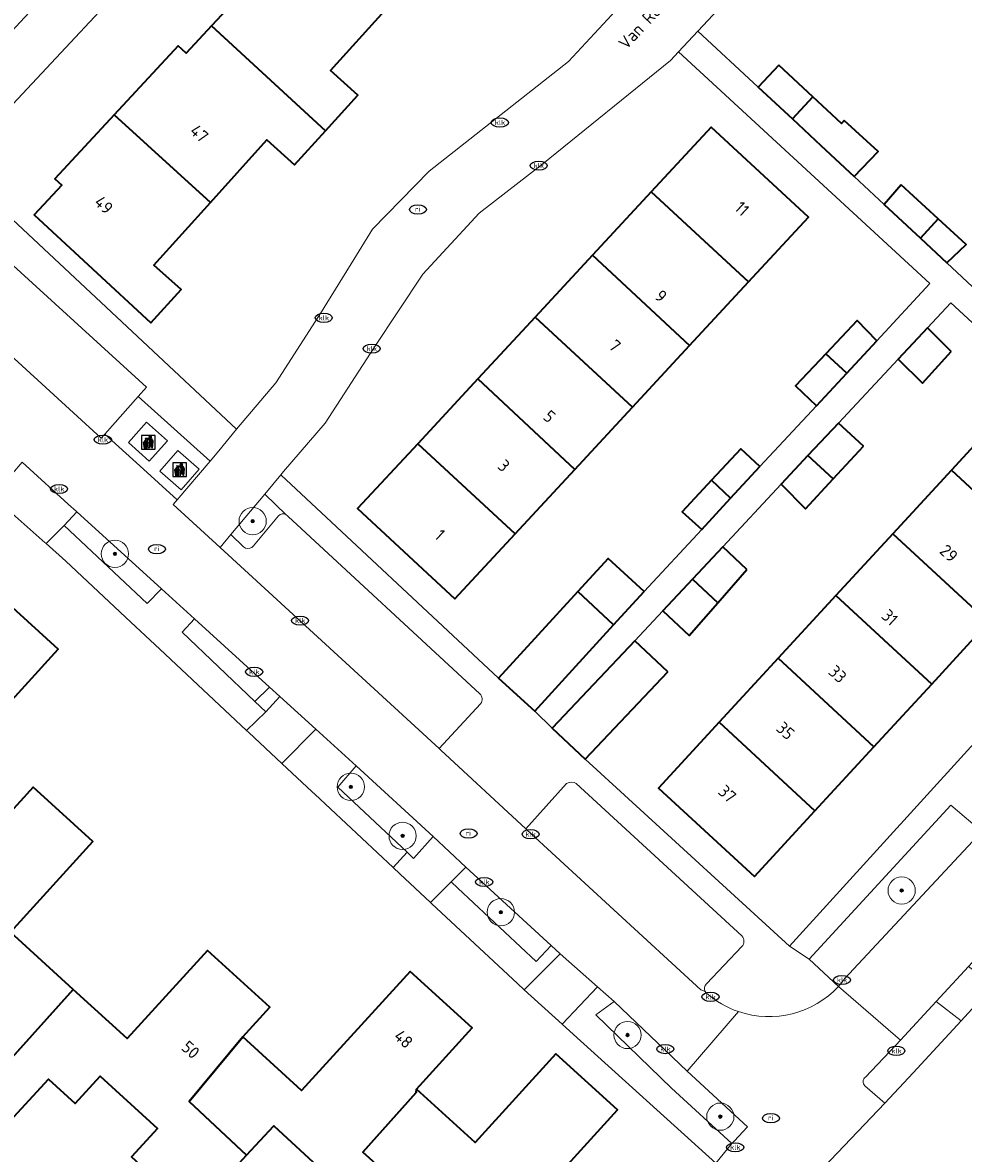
# Model space of a CAD drawing. Header units: metres. Extents: x 103671 to 105190, y 427150 to 429171.
# Tile 191 of 256: x 103835 to 103904, y 428289 to 428372. Entities that reach past the tile are written whole.
import ezdxf
from ezdxf.enums import TextEntityAlignment as Align

# ---------------------------------------------------------------- set-up
doc = ezdxf.new("R2010")
doc.units = ezdxf.units.M
for name, color, linetype, lineweight in [('B-WE-GR-BEPLANTING_CULTUUR_HEESTERS-GV', 253, 'Continuous', 18), ('B-WE-GR-BEPLANTING_CULTUUR_ROOS-GV', 253, 'Continuous', 18), ('B-WE-GR-BOOM-S', 253, 'Continuous', 25), ('B-WE-IE-AFVAL APART PLAATS-S', 253, 'Continuous', 25), ('B-WE-IE-MEUBILAIR-S', 253, 'Continuous', 25), ('B-WE-OG-BEBOUWING-GV', 253, 'Continuous', 35), ('B-WE-OG-BEBOUWING-T18', 7, 'Continuous', 18), ('B-WE-OG-TERREIN_BEGROEID-GV', 253, 'Continuous', 18), ('B-WE-OG-TERREIN_ERF-GV', 253, 'Continuous', 18), ('B-WE-OG-TOPOGRAFIE-T18', 7, 'Continuous', 18), ('B-WE-VH-GESLOTENVERHARDING_ASFALT-GV', 253, 'Continuous', 18), ('B-WE-VH-GESLOTENVERHARDING_BETON-GV', 253, 'Continuous', 18), ('B-WE-VH-OPENVERHARDING-GV', 253, 'Continuous', 18), ('B-WE-VH-OPENVERHARDING_BETONSTRAATSTEEN-GV', 253, 'Continuous', 18), ('B-WE-VH-OPENVERHARDING_SIERBESTRATING-GV', 253, 'Continuous', 18), ('B-WE-VH-OPENVERHARDING_TEGEL-GV', 253, 'Continuous', 18)]:
    doc.layers.add(name, color=color, linetype=linetype, lineweight=lineweight)
doc.styles.add('NLCS-ISO', font='NLCS-ISO.ttf')
doc.styles.add('NLCS-ISO-M500-T18', font='NLCS-ISO.ttf', dxfattribs={"height": 0.9})

# ---------------------------------------------------------------- blocks, each defined once
blk = doc.blocks.new('SIE-AFVAL APART PLAATS-SO')
h = blk.add_hatch(color=256)
h.dxf.hatch_style = 1
h.paths.add_polyline_path([(-0.09, 0.07), (-1.76, 0.07, 0.819081), (-1.79, -0.09), (-1.4, -2.19, 0.36153), (-1.37, -2.21), (-0.47, -2.21, 0.36153), (-0.44, -2.19), (-0.05, -0.09, 0.819081)])
h.paths.add_polyline_path([(-0.16, -0.1), (-0.2, -0.33), (-0.49, -0.33), (-0.47, -0.1)], flags=16)
h.paths.add_polyline_path([(-0.55, -0.1), (-0.58, -0.33), (-0.87, -0.33), (-0.87, -0.1)], flags=16)
h.paths.add_polyline_path([(-0.22, -0.42), (-0.27, -0.73), (-0.53, -0.73), (-0.5, -0.42)], flags=16)
h.paths.add_polyline_path([(-0.58, -0.42), (-0.61, -0.73), (-0.87, -0.73), (-0.87, -0.42)], flags=16)
h.paths.add_polyline_path([(-0.95, -0.1), (-0.95, -0.33), (-1.27, -0.33), (-1.29, -0.1)], flags=16)
h.paths.add_polyline_path([(-0.95, -0.42), (-0.95, -0.73), (-1.23, -0.73), (-1.26, -0.42)], flags=16)
h.paths.add_polyline_path([(-0.29, -0.83), (-0.34, -1.09), (-0.56, -1.09), (-0.54, -0.83)], flags=16)
h.paths.add_polyline_path([(-0.62, -0.83), (-0.65, -1.09), (-0.87, -1.09), (-0.87, -0.83)], flags=16)
h.paths.add_polyline_path([(-0.95, -0.83), (-0.95, -1.09), (-1.2, -1.09), (-1.22, -0.83)], flags=16)
h.paths.add_polyline_path([(-1.35, -0.33), (-1.64, -0.33), (-1.69, -0.1), (-1.37, -0.1)], flags=16)
h.paths.add_polyline_path([(-1.34, -0.42), (-1.31, -0.73), (-1.57, -0.73), (-1.63, -0.42)], flags=16)
h.paths.add_polyline_path([(-0.36, -1.18), (-0.41, -1.44), (-0.6, -1.44), (-0.57, -1.18)], flags=16)
h.paths.add_polyline_path([(-0.65, -1.18), (-0.68, -1.44), (-0.87, -1.44), (-0.87, -1.18)], flags=16)
h.paths.add_polyline_path([(-1.3, -0.83), (-1.28, -1.09), (-1.5, -1.09), (-1.55, -0.83)], flags=16)
h.paths.add_polyline_path([(-0.95, -1.18), (-0.95, -1.44), (-1.17, -1.44), (-1.19, -1.18)], flags=16)
h.paths.add_polyline_path([(-0.42, -1.53), (-0.47, -1.79), (-0.63, -1.79), (-0.6, -1.53)], flags=16)
h.paths.add_polyline_path([(-1.27, -1.18), (-1.25, -1.44), (-1.44, -1.44), (-1.49, -1.18)], flags=16)
h.paths.add_polyline_path([(-0.69, -1.53), (-0.71, -1.79), (-0.87, -1.79), (-0.87, -1.53)], flags=16)
h.paths.add_polyline_path([(-0.95, -1.53), (-0.95, -1.79), (-1.13, -1.79), (-1.16, -1.53)], flags=16)
h.paths.add_polyline_path([(-1.24, -1.53), (-1.22, -1.79), (-1.37, -1.79), (-1.42, -1.53)], flags=16)
h.paths.add_polyline_path([(-0.49, -1.89), (-0.53, -2.13), (-0.66, -2.13), (-0.64, -1.89)], flags=16)
h.paths.add_polyline_path([(-0.72, -1.89), (-0.74, -2.13), (-0.87, -2.13), (-0.87, -1.89)], flags=16)
h.paths.add_polyline_path([(-0.95, -1.89), (-0.95, -2.13), (-1.1, -2.13), (-1.12, -1.89)], flags=16)
h.paths.add_polyline_path([(-1.21, -1.89), (-1.18, -2.13), (-1.31, -2.13), (-1.35, -1.89)], flags=16)
h.paths.add_polyline_path([(-0.19, 0.78, -0.01173), (-0.3, 0.78, -0.148797), (-0.42, 1.03, -0.136076), (-0.69, 0.87), (-0.78, 0.85, -0.038293), (-1.14, 0.96), (-1.19, 0.81, -0.243822), (-1.56, 0.45, 0.344326), (-1, 0.22, -0.139345), (-0.6, 0.22, 0.618436), (-0.56, 0.27, -0.441494), (-0.47, 0.44, 0.309048)])
h.paths.add_polyline_path([(-0.49, 0.51, 0.351556), (-0.64, 0.31, 0.121061), (-1.02, 0.29, -0.288745), (-1.45, 0.42, 0.203599), (-1.12, 0.79), (-1.09, 0.87, 0.083075), (-0.28, 0.71, -0.242261)], flags=16)
h.paths.add_polyline_path([(-0.4, 0.79, -0.023345), (-0.63, 0.82, 0.07081), (-0.46, 0.9, 0.059965)], flags=16)
h.paths.add_polyline_path([(1.12, 1.48), (-1.07, 1.48, 0.860559), (-1.08, 1.42), (0.29, 1, -0.146703), (0.53, 0.28, 0.421968), (0.56, 0.25), (1.6, 0.31, 0.450293), (1.63, 0.34, 0.122241)])
h.paths.add_polyline_path([(0.26, 1.93, 1), (1.07, 1.93, 1)])
h.paths.add_polyline_path([(1.65, 0.15, 0.429303), (1.62, 0.18), (0.55, 0.23, 0.38429), (0.51, 0.2), (0.16, -2.16, 0.83726), (0.22, -2.18), (0.99, -0.78, -0.688204), (1.05, -0.78), (1.36, -2.14, 0.84934), (1.42, -2.14)])
for p, q in [((-0.09, 0.07), (-1.76, 0.07)), ((-1.4, -2.19), (-1.79, -0.09)), ((-1.37, -0.1), (-1.69, -0.1)), ((-1.64, -0.33), (-1.69, -0.1)), ((-1.64, -0.33), (-1.35, -0.33)), ((-1.63, -0.42), (-1.34, -0.42)), ((-1.57, -0.73), (-1.63, -0.42)), ((-1.57, -0.73), (-1.31, -0.73)), ((-1.55, -0.83), (-1.3, -0.83)), ((-1.5, -1.09), (-1.55, -0.83)), ((-1.5, -1.09), (-1.28, -1.09)), ((-1.49, -1.18), (-1.27, -1.18)), ((-1.44, -1.44), (-1.49, -1.18)), ((-1.44, -1.44), (-1.25, -1.44)), ((-1.42, -1.53), (-1.24, -1.53)), ((-1.37, -1.79), (-1.42, -1.53)), ((-1.37, -1.79), (-1.22, -1.79)), ((-1.37, -2.21), (-0.47, -2.21)), ((-1.31, -2.13), (-1.35, -1.89)), ((-1.35, -1.89), (-1.21, -1.89)), ((-1.31, -2.13), (-1.18, -2.13)), ((-0.95, -0.1), (-1.29, -0.1)), ((-1.27, -0.33), (-0.95, -0.33)), ((-1.26, -0.42), (-0.95, -0.42)), ((-1.23, -0.73), (-0.95, -0.73)), ((-1.22, -0.83), (-0.95, -0.83)), ((-1.2, -1.09), (-0.95, -1.09)), ((-1.19, -1.18), (-0.95, -1.18)), ((-1.17, -1.44), (-0.95, -1.44)), ((-1.16, -1.53), (-0.95, -1.53)), ((-1.13, -1.79), (-0.95, -1.79)), ((-1.12, -1.89), (-0.95, -1.89)), ((-1.1, -2.13), (-0.95, -2.13)), ((-0.95, -0.1), (-0.95, -0.33)), ((-0.95, -0.42), (-0.95, -0.73)), ((-0.95, -0.83), (-0.95, -1.09)), ((-0.95, -1.18), (-0.95, -1.44)), ((-0.95, -1.53), (-0.95, -1.79)), ((-0.95, -1.89), (-0.95, -2.13)), ((-0.87, -0.1), (-0.87, -0.33)), ((-0.55, -0.1), (-0.87, -0.1)), ((-0.87, -0.33), (-0.58, -0.33)), ((-0.87, -0.42), (-0.87, -0.73)), ((-0.87, -0.42), (-0.58, -0.42)), ((-0.87, -0.73), (-0.61, -0.73)), ((-0.87, -0.83), (-0.62, -0.83)), ((-0.87, -0.83), (-0.87, -1.09)), ((-0.87, -1.09), (-0.65, -1.09)), ((-0.87, -1.18), (-0.65, -1.18)), ((-0.87, -1.18), (-0.87, -1.44)), ((-0.87, -1.44), (-0.68, -1.44)), ((-0.87, -1.53), (-0.69, -1.53)), ((-0.87, -1.53), (-0.87, -1.79)), ((-0.87, -1.79), (-0.71, -1.79)), ((-0.87, -1.89), (-0.87, -2.13)), ((-0.87, -1.89), (-0.72, -1.89)), ((-0.87, -2.13), (-0.74, -2.13)), ((-0.66, -2.13), (-0.53, -2.13)), ((-0.64, -1.89), (-0.49, -1.89)), ((-0.63, -1.79), (-0.47, -1.79)), ((-0.6, -1.44), (-0.41, -1.44)), ((-0.6, -1.53), (-0.42, -1.53)), ((-0.57, -1.18), (-0.36, -1.18)), ((-0.56, -1.09), (-0.34, -1.09)), ((-0.54, -0.83), (-0.29, -0.83)), ((-0.53, -0.73), (-0.27, -0.73)), ((-0.53, -2.13), (-0.49, -1.89)), ((-0.5, -0.42), (-0.22, -0.42)), ((-0.49, -0.33), (-0.2, -0.33)), ((-0.16, -0.1), (-0.47, -0.1)), ((-0.47, -1.79), (-0.42, -1.53)), ((-0.44, -2.19), (-0.05, -0.09)), ((-0.41, -1.44), (-0.36, -1.18)), ((-0.34, -1.09), (-0.29, -0.83)), ((-0.27, -0.73), (-0.22, -0.42)), ((-0.2, -0.33), (-0.16, -0.1))]:
    blk.add_line(p, q)
blk.add_lwpolyline([(-2.5, -2.51), (2.5, -2.51), (2.5, 2.49), (-2.5, 2.49)], close=True)
for points in [[(-0.78, 0.85, -0.038293), (-1.14, 0.96), (-1.19, 0.81, -0.243822), (-1.56, 0.45, 0.344326), (-1, 0.22, -0.139345), (-0.6, 0.22, 0.618436), (-0.56, 0.27, -0.441494), (-0.47, 0.44, 0.309048), (-0.19, 0.78, -0.01173), (-0.3, 0.78, -0.01173)], [(-0.78, 0.85), (-0.69, 0.87, 0.136076), (-0.42, 1.03, 0.156405), (-0.29, 0.77)], [(-0.78, 0.85), (-0.69, 0.87, 0.136076), (-0.42, 1.03, 0.148797), (-0.3, 0.78, 0.148797)], [(-0.63, 0.82, 0.07081), (-0.46, 0.9, 0.059965), (-0.4, 0.79, 0.059965)], [(-0.4, 0.79, -0.023345), (-0.63, 0.82)]]:
    blk.add_lwpolyline(points, format="xyb")
for points in [[(-1.09, 0.87), (-1.12, 0.79, -0.203599), (-1.45, 0.42, 0.288745), (-1.02, 0.29, -0.121061), (-0.64, 0.31, -0.351556), (-0.49, 0.51, 0.242261), (-0.28, 0.71, -0.083075)], [(-1.07, 1.48), (1.12, 1.48, -0.122241), (1.63, 0.34, -0.450293), (1.6, 0.31), (0.56, 0.25, -0.421968), (0.53, 0.28, 0.146703), (0.29, 1), (-1.08, 1.42, -0.860559)], [(0.55, 0.23), (1.62, 0.18, -0.429303), (1.65, 0.15), (1.42, -2.14, -0.84934), (1.36, -2.14), (1.05, -0.78, 0.688204), (0.99, -0.78), (0.22, -2.18, -0.83726), (0.16, -2.16), (0.51, 0.2, -0.38429)]]:
    blk.add_lwpolyline(points, format="xyb", close=True)
for points in [[(-1.35, -0.33), (-1.37, -0.1)], [(-1.31, -0.73), (-1.34, -0.42)], [(-1.28, -1.09), (-1.3, -0.83)], [(-1.27, -0.33), (-1.29, -0.1)], [(-1.25, -1.44), (-1.27, -1.18)], [(-1.23, -0.73), (-1.26, -0.42)], [(-1.22, -1.79), (-1.24, -1.53)], [(-1.2, -1.09), (-1.22, -0.83)], [(-1.18, -2.13), (-1.21, -1.89)], [(-1.17, -1.44), (-1.19, -1.18)], [(-1.18, -2.22), (-1.18, -2.21)], [(-1.13, -1.79), (-1.16, -1.53)], [(-1.1, -2.13), (-1.12, -1.89)], [(-0.74, -2.13), (-0.72, -1.89)], [(-0.71, -1.79), (-0.69, -1.53)], [(-0.68, -1.44), (-0.65, -1.18)], [(-0.66, -2.13), (-0.64, -1.89)], [(-0.65, -1.09), (-0.62, -0.83)], [(-0.63, -1.79), (-0.6, -1.53)], [(-0.61, -0.73), (-0.58, -0.42)], [(-0.6, -1.44), (-0.57, -1.18)], [(-0.58, -0.33), (-0.55, -0.1)], [(-0.56, -1.09), (-0.54, -0.83)], [(-0.53, -0.73), (-0.5, -0.42)], [(-0.49, -0.33), (-0.47, -0.1)]]:
    blk.add_lwpolyline(points)
blk.add_circle((0.66, 1.93), 0.401)
for centre, radius, start, end in [((-1.76, -0.01), 0.0869, 90, 247.281), ((-0.09, -0.01), 0.0869, 292.719, 90), ((-1.37, -2.18), 0.0318, 190.4943, 270), ((-0.47, -2.18), 0.0318, 270, 349.5057)]:
    blk.add_arc(centre, radius, start, end)
blk = doc.blocks.new('SIE-MEUBILAIR_PUT_KOLK-SO')
blk.add_ellipse((0, 0), major_axis=(1.25, 0), ratio=0.54)
at = {"style": 'NLCS-ISO'}
blk.add_text('klk', height=0.75, dxfattribs=at).set_placement((0.03, 0), align=Align.MIDDLE_CENTER)
blk = doc.blocks.new('SIE-MEUBILAIR_PUT_RIOOLPUT-SO')
blk.add_ellipse((0, 0), major_axis=(1.25, 0), ratio=0.54)
at = {"style": 'NLCS-ISO'}
blk.add_text('ri', height=0.75, dxfattribs=at).set_placement((-0.04, 0.07), align=Align.MIDDLE_CENTER)
blk = doc.blocks.new('SGR-BOOM_GBKN-SO')
at = {"linetype": 'ByBlock', "lineweight": 18}
h = blk.add_hatch(color=0, dxfattribs=at)
h.dxf.hatch_style = 1
edge = h.paths.add_edge_path()
edge.add_arc((0, 0), 0.25, 0, 360)
at = {"color": 0, "linetype": 'ByBlock', "lineweight": 18}
for radius in [2, 0.25]:
    blk.add_circle((0, 0), radius, dxfattribs=at)
at = {"color": 0, "linetype": 'ByBlock', "lineweight": 18, "style": 'NLCS-ISO'}
blk.add_attdef('SOORT', (2.5, 0), '', height=1.5, dxfattribs=at)

msp = doc.modelspace()

# ---------------------------------------------------------------- linework, layer by layer
at = {"layer": 'B-WE-GR-BEPLANTING_CULTUUR_HEESTERS-GV', "flags": 128}
for points in [[(103854.661, 428335.675), (103853.084, 428337.187), (103850.596, 428334.215), (103851.538, 428333.317)], [(103852.251, 428333.387), (103854.107, 428335.597)]]:
    msp.add_lwpolyline(points, dxfattribs=at)
at = {"layer": 'B-WE-GR-BEPLANTING_CULTUUR_HEESTERS-GV'}
for points in [[(103854.107, 428335.597, -0.357431), (103854.661, 428335.675)], [(103851.538, 428333.317, 0.088342), (103851.679, 428333.228)], [(103851.679, 428333.228, 0.346788), (103852.251, 428333.387)]]:
    msp.add_lwpolyline(points, format="xyb", dxfattribs=at)
at = {"layer": 'B-WE-GR-BEPLANTING_CULTUUR_HEESTERS-GV', "flags": 128}
for points in [[(103859.783, 428317.25), (103858.44, 428315.682), (103863.529, 428310.898), (103864.004, 428310.451), (103865.441, 428312.071)], [(103867.845, 428309.806), (103866.755, 428308.725), (103867.243, 428308.267), (103872.989, 428302.875), (103874.085, 428304.052)], [(103884.071, 428294.846), (103878.708, 428299.948), (103877.376, 428298.969), (103882.93, 428293.588), (103887.333, 428289.531), (103887.512, 428289.71), (103888.501, 428290.756)]]:
    msp.add_lwpolyline(points, close=True, dxfattribs=at)
at = {"layer": 'B-WE-GR-BEPLANTING_CULTUUR_ROOS-GV', "flags": 128}
msp.add_lwpolyline([(103905.676, 428312.435), (103903.415, 428314.367), (103893.01, 428303.045), (103895.174, 428301.053), (103895.397, 428301.315), (103895.616, 428301.616)], close=True, dxfattribs=at)
at = {"layer": 'B-WE-OG-BEBOUWING-GV', "flags": 128}
for points in [[(103857.532, 428363.841), (103859.903, 428366.468), (103857.917, 428368.26), (103861.898, 428372.671), (103855.005, 428379), (103850.814, 428374.486), (103851.399, 428373.942), (103849.185, 428371.558)], [(103849.106, 428358.588), (103853.243, 428363.172), (103855.274, 428361.339), (103857.532, 428363.841), (103849.185, 428371.558), (103847.312, 428369.54), (103846.743, 428370.068), (103842.05, 428365.013)], [(103890.794, 428368.669), (103889.281, 428367.044), (103891.783, 428364.714), (103893.297, 428366.337)], [(103895.579, 428364.606), (103895.397, 428364.381), (103893.297, 428366.337), (103891.783, 428364.714), (103893.885, 428362.757), (103896.327, 428360.483), (103898.067, 428362.331)], [(103849.106, 428358.588), (103842.05, 428365.013), (103837.701, 428360.328), (103838.206, 428359.859), (103836.184, 428357.68), (103844.736, 428349.741), (103846.948, 428352.192), (103844.956, 428353.99)], [(103888.559, 428352.75), (103892.958, 428357.498), (103885.823, 428364.107), (103881.435, 428359.37)], [(103899.771, 428359.869), (103898.518, 428358.442), (103901.171, 428355.97), (103902.467, 428357.386)], [(103884.244, 428348.091), (103888.559, 428352.75), (103881.435, 428359.37), (103877.128, 428354.721)], [(103902.467, 428357.386), (103901.171, 428355.97), (103903.117, 428354.158), (103904.525, 428355.491)], [(103872.918, 428350.176), (103880.051, 428343.565), (103884.244, 428348.091), (103877.128, 428354.721)], [(103875.821, 428338.998), (103880.051, 428343.565), (103872.918, 428350.176), (103868.71, 428345.633)], [(103897.989, 428348.444), (103896.532, 428349.931), (103894.23, 428347.48), (103895.768, 428346.051)], [(103903.436, 428347.646), (103901.687, 428349.374), (103899.556, 428347.095), (103901.334, 428345.336)], [(103895.768, 428346.051), (103894.23, 428347.48), (103892.024, 428345.131), (103893.547, 428343.658)], [(103868.71, 428345.633), (103864.312, 428340.885), (103871.451, 428334.28), (103875.821, 428338.998)], [(103910.478, 428332.445), (103914.922, 428337.273), (103907.875, 428343.759), (103903.447, 428338.947)], [(103896.997, 428340.714), (103895.161, 428342.392), (103892.931, 428340.006), (103894.779, 428338.301)], [(103864.312, 428340.885), (103859.895, 428336.117), (103867.03, 428329.508), (103871.451, 428334.28)], [(103889.41, 428339.201), (103887.994, 428340.515), (103885.842, 428338.198), (103887.259, 428336.884)], [(103894.779, 428338.301), (103892.931, 428340.006), (103890.964, 428337.903), (103892.749, 428336.093)], [(103899.144, 428334.272), (103906.182, 428327.776), (103910.478, 428332.445), (103903.447, 428338.947)], [(103887.259, 428336.884), (103885.842, 428338.198), (103883.702, 428335.893), (103885.135, 428334.595)], [(103902.01, 428323.244), (103906.182, 428327.776), (103899.144, 428334.272), (103894.978, 428329.746)], [(103888.454, 428331.647), (103886.673, 428333.312), (103884.458, 428330.943), (103886.323, 428329.218)], [(103880.913, 428330.046), (103878.265, 428332.466), (103876.041, 428330.033), (103878.674, 428327.596)], [(103886.323, 428329.218), (103884.458, 428330.943), (103882.283, 428328.616), (103884.209, 428326.808)], [(103821.019, 428325.208), (103817.002, 428320.833), (103821.525, 428316.68), (103823.435, 428318.76), (103827.629, 428314.909), (103825.709, 428312.818), (103830.161, 428308.692), (103834.316, 428313.247), (103834.197, 428313.576), (103830.155, 428317.26), (103837.935, 428325.796), (103833.465, 428329.871), (103829.635, 428325.67), (103829.593, 428325.398), (103825.606, 428320.958)], [(103878.674, 428327.596), (103876.041, 428330.033), (103870.239, 428323.684), (103872.887, 428321.264)], [(103894.978, 428329.746), (103890.737, 428325.137), (103897.769, 428318.635), (103902.01, 428323.244)], [(103882.642, 428324.136), (103880.228, 428326.417), (103874.176, 428320.011), (103876.59, 428317.731)], [(103890.737, 428325.137), (103886.411, 428320.437), (103893.441, 428313.932), (103897.769, 428318.635)], [(103886.411, 428320.437), (103881.958, 428315.599), (103889.005, 428309.113), (103893.441, 428313.932)], [(103839.046, 428300.828), (103834.429, 428305.036), (103840.488, 428311.683), (103836.109, 428315.674), (103834.197, 428313.576), (103834.316, 428313.247), (103830.161, 428308.692), (103825.709, 428312.818), (103821.706, 428308.458), (103826.209, 428304.322), (103828.161, 428306.448), (103832.24, 428302.703), (103830.313, 428300.605), (103827.244, 428297.159), (103831.915, 428292.937)], [(103851.48, 428297.349), (103853.468, 428299.53), (103848.887, 428303.705), (103842.989, 428297.233), (103839.046, 428300.828), (103831.915, 428292.937), (103834.13, 428290.872), (103837.233, 428294.251), (103839.178, 428292.465), (103841.022, 428294.472), (103845.214, 428290.623), (103843.312, 428288.552), (103847.838, 428284.396), (103851.76, 428288.668), (103847.532, 428292.62)], [(103864.211, 428293.529), (103868.304, 428298.019), (103863.76, 428302.162), (103855.791, 428293.419), (103851.48, 428297.349), (103847.532, 428292.62), (103851.76, 428288.668), (103853.743, 428290.828), (103857.918, 428286.995), (103855.765, 428284.65), (103860.427, 428280.369), (103864.645, 428284.964), (103860.29, 428288.898), (103864.193, 428293.281)], [(103864.211, 428293.529), (103864.193, 428293.281), (103860.29, 428288.898), (103864.645, 428284.964), (103866.5, 428286.984), (103870.669, 428283.156), (103868.609, 428280.913), (103873.221, 428276.679), (103877.35, 428281.209), (103872.867, 428285.295), (103878.969, 428291.99), (103874.441, 428296.117), (103868.511, 428289.61)]]:
    msp.add_lwpolyline(points, close=True, dxfattribs=at)
at = {"layer": 'B-WE-OG-TERREIN_BEGROEID-GV', "flags": 128}
msp.add_lwpolyline([(103839.304, 428335.877), (103838.364, 428334.869), (103844.474, 428329.166), (103845.506, 428330.236)], close=True, dxfattribs=at)
at = {"layer": 'B-WE-OG-TERREIN_ERF-GV', "flags": 128}
for points in [[(103857.848, 428390.705), (103830.344, 428361.274), (103851.016, 428341.955), (103853.911, 428345.35), (103857.253, 428350.56), (103857.65, 428351.204), (103859.422, 428354.08), (103860.988, 428356.621), (103865.146, 428360.894), (103875.358, 428368.92), (103883.621, 428377.855)], [(103900.5, 428387.873), (103884.863, 428371.158), (103889.281, 428367.044), (103890.794, 428368.669), (103893.297, 428366.337), (103895.397, 428364.381), (103895.579, 428364.606), (103898.067, 428362.331), (103896.327, 428360.483), (103898.518, 428358.442), (103899.771, 428359.869), (103902.467, 428357.386), (103904.525, 428355.491), (103903.117, 428354.158), (103905.375, 428352.056)], [(103861.898, 428372.671), (103857.917, 428368.26), (103859.903, 428366.468), (103857.532, 428363.841), (103855.274, 428361.339), (103853.243, 428363.172), (103849.106, 428358.588), (103844.956, 428353.99), (103846.948, 428352.192), (103844.736, 428349.741), (103836.184, 428357.68), (103838.206, 428359.859), (103837.701, 428360.328), (103842.05, 428365.013), (103846.743, 428370.068), (103847.312, 428369.54), (103849.185, 428371.558), (103851.399, 428373.942)], [(103961.782, 428360.71), (103953.855, 428352.071), (103951.813, 428349.846), (103950.546, 428348.465), (103949.424, 428347.27), (103934.385, 428331.251), (103931.978, 428328.687), (103922.445, 428318.532), (103921.088, 428317.049), (103918.717, 428314.457), (103906.525, 428301.127), (103904.154, 428298.535), (103900.651, 428294.705), (103898.571, 428292.488), (103890.591, 428284.122)], [(103886.165, 428288.084), (103875.735, 428297.533), (103874.903, 428298.287), (103872.118, 428300.81), (103871.619, 428301.262), (103865.353, 428307.116), (103865.237, 428307.225), (103862.989, 428309.325), (103862.505, 428309.778), (103856.75, 428315.155), (103856.559, 428315.334), (103854.341, 428317.415), (103851.927, 428319.679), (103851.76, 428319.835), (103845.398, 428325.802), (103843.272, 428327.797), (103838.501, 428332.272), (103837.053, 428333.548), (103836.816, 428333.757), (103836.751, 428333.814), (103834.109, 428336.141)], [(103833.465, 428329.871), (103837.935, 428325.796), (103830.155, 428317.26)], [(103834.197, 428313.576), (103836.109, 428315.674), (103840.488, 428311.683), (103834.429, 428305.036), (103839.046, 428300.828), (103842.989, 428297.233), (103848.887, 428303.705), (103853.468, 428299.53), (103851.48, 428297.349), (103855.791, 428293.419), (103863.76, 428302.162), (103868.304, 428298.019), (103864.211, 428293.529), (103868.511, 428289.61), (103874.441, 428296.117), (103878.969, 428291.99), (103872.867, 428285.295)], [(103843.312, 428288.552), (103845.214, 428290.623), (103841.022, 428294.472), (103839.178, 428292.465), (103837.233, 428294.251), (103834.13, 428290.872)], [(103857.918, 428286.995), (103853.743, 428290.828), (103851.76, 428288.668)]]:
    msp.add_lwpolyline(points, dxfattribs=at)
for points in [[(103894.23, 428347.48), (103896.532, 428349.931), (103897.989, 428348.444), (103901.874, 428352.63), (103883.432, 428369.628), (103882.855, 428369.011), (103873.482, 428361.433), (103868.804, 428357.804), (103864.68, 428353.314), (103861.117, 428347.932), (103857.511, 428342.393), (103854.474, 428338.838), (103854.268, 428338.594), (103870.239, 428323.684), (103876.041, 428330.033), (103878.265, 428332.466), (103880.913, 428330.046), (103885.135, 428334.595), (103883.702, 428335.893), (103885.842, 428338.198), (103887.994, 428340.515), (103889.41, 428339.201), (103893.547, 428343.658), (103892.024, 428345.131)], [(103880.051, 428343.565), (103875.821, 428338.998), (103871.451, 428334.28), (103867.03, 428329.508), (103859.895, 428336.117), (103864.312, 428340.885), (103868.71, 428345.633), (103872.918, 428350.176), (103877.128, 428354.721), (103881.435, 428359.37), (103885.823, 428364.107), (103892.958, 428357.498), (103888.559, 428352.75), (103884.244, 428348.091)], [(103903.403, 428351.21), (103901.687, 428349.374), (103903.436, 428347.646), (103901.334, 428345.336), (103899.556, 428347.095), (103895.161, 428342.392), (103896.997, 428340.714), (103894.779, 428338.301), (103892.749, 428336.093), (103890.964, 428337.903), (103886.673, 428333.312), (103888.454, 428331.647), (103886.323, 428329.218), (103884.209, 428326.808), (103882.283, 428328.616), (103880.228, 428326.417), (103882.642, 428324.136), (103876.59, 428317.731), (103891.571, 428304.014), (103911.043, 428325.415), (103920.571, 428335.36), (103918.876, 428336.925)], [(103890.737, 428325.137), (103894.978, 428329.746), (103899.144, 428334.272), (103903.447, 428338.947), (103907.875, 428343.759), (103914.922, 428337.273), (103910.478, 428332.445), (103906.182, 428327.776), (103902.01, 428323.244), (103897.769, 428318.635), (103893.441, 428313.932), (103889.005, 428309.113), (103881.958, 428315.599), (103886.411, 428320.437)]]:
    msp.add_lwpolyline(points, close=True, dxfattribs=at)
at = {"layer": 'B-WE-VH-GESLOTENVERHARDING_ASFALT-GV', "flags": 128}
for points in [[(103846.375, 428336.425), (103846.659, 428336.758), (103843.925, 428339.27), (103841.353, 428341.579), (103841.088, 428341.279), (103827.143, 428354.045)], [(103835.301, 428339.519), (103838.94, 428336.209), (103839.002, 428336.152), (103839.304, 428335.877), (103845.506, 428330.236), (103847.934, 428328.027), (103853.44, 428323.019), (103854.196, 428322.332), (103856.824, 428319.94), (103859.783, 428317.25), (103865.441, 428312.071), (103867.845, 428309.806), (103874.085, 428304.052), (103874.761, 428303.452), (103877.498, 428301.022), (103878.708, 428299.948), (103884.071, 428294.846), (103887.839, 428299.206)], [(103885.386, 428300.681), (103885.062, 428300.811), (103872.315, 428312.551), (103872.233, 428312.628), (103866.005, 428318.403), (103865.885, 428318.513), (103849.808, 428333.274), (103846.375, 428336.425)]]:
    msp.add_lwpolyline(points, dxfattribs=at)
at = {"layer": 'B-WE-VH-GESLOTENVERHARDING_ASFALT-GV'}
for points in [[(103885.487, 428300.564, -0.082129), (103885.386, 428300.681)], [(103887.839, 428299.206, -0.098648), (103885.487, 428300.564)]]:
    msp.add_lwpolyline(points, format="xyb", dxfattribs=at)
at = {"layer": 'B-WE-VH-GESLOTENVERHARDING_BETON-GV', "flags": 128}
for points in [[(103844.612, 428339.6), (103845.948, 428341.089), (103844.421, 428342.458), (103843.085, 428340.97)], [(103845.384, 428338.874), (103846.957, 428337.499), (103848.274, 428339.004), (103846.7, 428340.38)]]:
    msp.add_lwpolyline(points, close=True, dxfattribs=at)
at = {"layer": 'B-WE-VH-OPENVERHARDING-GV', "flags": 128}
for points in [[(103905.375, 428352.056), (103903.117, 428354.158), (103901.171, 428355.97), (103898.518, 428358.442), (103896.327, 428360.483), (103893.885, 428362.757), (103891.783, 428364.714), (103889.281, 428367.044), (103884.863, 428371.158), (103883.432, 428369.628), (103901.874, 428352.63), (103897.989, 428348.444), (103895.768, 428346.051), (103893.547, 428343.658), (103889.41, 428339.201), (103887.259, 428336.884), (103885.135, 428334.595), (103880.913, 428330.046), (103878.674, 428327.596), (103872.887, 428321.264), (103874.176, 428320.011), (103880.228, 428326.417), (103882.283, 428328.616), (103884.458, 428330.943), (103886.673, 428333.312), (103890.964, 428337.903), (103892.931, 428340.006), (103895.161, 428342.392), (103899.556, 428347.095), (103901.687, 428349.374), (103903.403, 428351.21), (103918.876, 428336.925)], [(103911.043, 428325.415), (103891.571, 428304.014), (103893.01, 428303.045), (103903.415, 428314.367), (103905.676, 428312.435)]]:
    msp.add_lwpolyline(points, dxfattribs=at)
for points in [[(103830.344, 428361.274), (103827.653, 428363.78), (103824.594, 428360.486), (103825.18, 428359.942), (103826.485, 428354.51), (103827.076, 428353.971), (103827.143, 428354.045), (103830.422, 428357.767), (103844.408, 428345.029), (103843.811, 428344.355), (103849.083, 428339.598), (103849.73, 428340.355), (103851.016, 428341.955)], [(103827.143, 428354.045), (103841.088, 428341.279), (103841.353, 428341.579), (103843.811, 428344.355), (103844.408, 428345.029), (103830.422, 428357.767)], [(103843.811, 428344.355), (103841.353, 428341.579), (103843.925, 428339.27), (103846.659, 428336.758), (103849.083, 428339.598)], [(103844.612, 428339.6), (103843.085, 428340.97), (103844.421, 428342.458), (103845.948, 428341.089)], [(103845.384, 428338.874), (103846.7, 428340.38), (103848.274, 428339.004), (103846.957, 428337.499)], [(103835.301, 428339.519), (103834.584, 428338.704), (103834.187, 428338.28), (103833.055, 428337.07), (103834.109, 428336.141), (103836.751, 428333.814), (103836.816, 428333.757), (103837.053, 428333.548), (103838.364, 428334.869), (103839.304, 428335.877), (103839.002, 428336.152), (103838.94, 428336.209)], [(103847.934, 428328.027), (103845.506, 428330.236), (103844.474, 428329.166), (103838.364, 428334.869), (103837.053, 428333.548), (103838.501, 428332.272), (103843.272, 428327.797), (103845.398, 428325.802), (103851.76, 428319.835), (103853.157, 428321.205), (103852.364, 428321.964), (103847.04, 428327.058)], [(103847.934, 428328.027), (103847.04, 428327.058), (103852.364, 428321.964), (103853.44, 428323.019)], [(103854.196, 428322.332), (103853.44, 428323.019), (103852.364, 428321.964), (103853.157, 428321.205)], [(103854.196, 428322.332), (103853.157, 428321.205), (103851.76, 428319.835), (103851.927, 428319.679), (103854.341, 428317.415), (103856.824, 428319.94)], [(103858.44, 428315.682), (103859.783, 428317.25), (103856.824, 428319.94), (103854.341, 428317.415), (103856.559, 428315.334), (103856.75, 428315.155), (103862.505, 428309.778), (103863.529, 428310.898)], [(103867.845, 428309.806), (103865.441, 428312.071), (103864.004, 428310.451), (103863.529, 428310.898), (103862.505, 428309.778), (103862.989, 428309.325), (103865.237, 428307.225), (103866.755, 428308.725)], [(103877.376, 428298.969), (103878.708, 428299.948), (103877.498, 428301.022), (103874.903, 428298.287), (103875.735, 428297.533), (103886.165, 428288.084), (103887.333, 428289.531), (103882.93, 428293.588)]]:
    msp.add_lwpolyline(points, close=True, dxfattribs=at)
at = {"layer": 'B-WE-VH-OPENVERHARDING_BETONSTRAATSTEEN-GV', "flags": 128}
for points in [[(103854.107, 428335.597), (103852.251, 428333.387)], [(103868.873, 428322.529), (103854.797, 428335.544)], [(103926.999, 428335.461), (103925.092, 428333.415), (103923.018, 428331.192), (103921.454, 428329.514), (103917.813, 428325.524), (103917.642, 428325.337), (103916.901, 428324.529), (103916.694, 428324.307), (103908.174, 428315.165), (103906.574, 428313.414), (103905.676, 428312.435), (103895.616, 428301.616), (103895.397, 428301.315), (103895.174, 428301.053), (103899.71, 428297.112), (103902.327, 428299.941), (103904.713, 428302.521), (103913.43, 428311.944), (103916.994, 428315.782), (103919.386, 428318.358), (103923.171, 428322.435), (103921.958, 428323.612)], [(103851.538, 428333.317), (103850.596, 428334.215), (103849.808, 428333.274), (103865.885, 428318.513), (103868.923, 428321.804)], [(103875.23, 428315.952), (103872.233, 428312.628), (103872.315, 428312.551), (103885.062, 428300.811), (103885.386, 428300.681)], [(103888.085, 428304.774), (103875.939, 428315.936)], [(103885.481, 428301.251), (103888.078, 428303.977)], [(103897.153, 428294.405), (103899.378, 428296.753), (103899.71, 428297.112), (103895.174, 428301.053)], [(103887.839, 428299.206), (103884.071, 428294.846), (103888.501, 428290.756), (103887.512, 428289.71), (103887.333, 428289.531), (103886.165, 428288.084), (103884.938, 428286.836), (103887.886, 428284.045), (103889.168, 428285.394), (103890.591, 428284.122), (103898.571, 428292.488)], [(103898.571, 428292.488), (103897.11, 428293.755)]]:
    msp.add_lwpolyline(points, dxfattribs=at)
at = {"layer": 'B-WE-VH-OPENVERHARDING_BETONSTRAATSTEEN-GV'}
for points in [[(103854.661, 428335.675, 0.357431), (103854.107, 428335.597)], [(103854.797, 428335.544, 0.108385), (103854.661, 428335.675)], [(103851.679, 428333.228, -0.088342), (103851.538, 428333.317)], [(103852.251, 428333.387, -0.346788), (103851.679, 428333.228)], [(103868.923, 428321.804, 0.375195), (103868.873, 428322.529)], [(103875.939, 428315.936, 0.301839), (103875.23, 428315.952)], [(103888.078, 428303.977, 0.37767), (103888.085, 428304.774)], [(103885.386, 428300.681, -0.36643), (103885.481, 428301.251)], [(103895.174, 428301.053, -0.295411), (103887.839, 428299.206)], [(103897.11, 428293.755, -0.490861), (103897.153, 428294.405)]]:
    msp.add_lwpolyline(points, format="xyb", dxfattribs=at)
at = {"layer": 'B-WE-VH-OPENVERHARDING_BETONSTRAATSTEEN-GV', "flags": 128}
for points in [[(103877.498, 428301.022), (103874.761, 428303.452), (103872.118, 428300.81), (103874.903, 428298.287)], [(103906.525, 428301.127), (103904.713, 428302.521), (103902.327, 428299.941), (103904.154, 428298.535)]]:
    msp.add_lwpolyline(points, close=True, dxfattribs=at)
at = {"layer": 'B-WE-VH-OPENVERHARDING_SIERBESTRATING-GV', "flags": 128}
for points in [[(103853.084, 428337.187), (103854.268, 428338.594), (103854.474, 428338.838), (103857.511, 428342.393), (103861.117, 428347.932), (103864.68, 428353.314), (103868.804, 428357.804), (103873.482, 428361.433), (103882.855, 428369.011), (103883.432, 428369.628), (103884.863, 428371.158), (103900.5, 428387.873)], [(103883.621, 428377.855), (103875.358, 428368.92), (103865.146, 428360.894), (103860.988, 428356.621), (103859.422, 428354.08), (103857.65, 428351.204), (103857.253, 428350.56), (103853.911, 428345.35), (103851.016, 428341.955), (103849.73, 428340.355), (103849.083, 428339.598), (103846.659, 428336.758), (103846.375, 428336.425), (103849.808, 428333.274), (103850.596, 428334.215), (103853.084, 428337.187)], [(103904.154, 428298.535), (103902.327, 428299.941), (103899.71, 428297.112), (103899.378, 428296.753), (103897.153, 428294.405)], [(103897.11, 428293.755), (103898.571, 428292.488), (103900.651, 428294.705), (103904.154, 428298.535)]]:
    msp.add_lwpolyline(points, dxfattribs=at)
msp.add_lwpolyline([(103867.243, 428308.267), (103866.755, 428308.725), (103865.237, 428307.225), (103865.353, 428307.116), (103871.619, 428301.262), (103872.118, 428300.81), (103874.761, 428303.452), (103874.085, 428304.052), (103872.989, 428302.875)], close=True, dxfattribs=at)
at = {"layer": 'B-WE-VH-OPENVERHARDING_SIERBESTRATING-GV'}
msp.add_lwpolyline([(103897.153, 428294.405, 0.490861), (103897.11, 428293.755)], format="xyb", dxfattribs=at)
at = {"layer": 'B-WE-VH-OPENVERHARDING_TEGEL-GV', "flags": 128}
msp.add_lwpolyline([(103905.594, 428442.56), (103922.877, 428461.132), (103940.076, 428479.8), (103937.154, 428482.337), (103927.781, 428472.209), (103927.891, 428470.334), (103919.102, 428460.209), (103902.746, 428442.373), (103886.78, 428425.1), (103883.821, 428424.617), (103880.412, 428420.896), (103880.499, 428418.117), (103879.719, 428417.244), (103857.235, 428393.057), (103843.1, 428377.969), (103842.666, 428377.659), (103842.385, 428377.587), (103840.374, 428377.474), (103827.653, 428363.78), (103830.344, 428361.274), (103857.848, 428390.705), (103874.138, 428408.405), (103884.03, 428419.113)], close=True, dxfattribs=at)
for points in [[(103876.59, 428317.731), (103874.176, 428320.011), (103872.887, 428321.264), (103870.239, 428323.684), (103854.268, 428338.594), (103853.084, 428337.187), (103854.661, 428335.675)], [(103854.797, 428335.544), (103868.873, 428322.529)], [(103868.923, 428321.804), (103865.885, 428318.513), (103866.005, 428318.403), (103872.233, 428312.628), (103875.23, 428315.952)], [(103895.174, 428301.053), (103893.01, 428303.045), (103891.571, 428304.014), (103876.59, 428317.731)], [(103875.939, 428315.936), (103888.085, 428304.774)], [(103888.078, 428303.977), (103885.481, 428301.251)]]:
    msp.add_lwpolyline(points, dxfattribs=at)
at = {"layer": 'B-WE-VH-OPENVERHARDING_TEGEL-GV'}
for points in [[(103854.661, 428335.675, -0.108385), (103854.797, 428335.544)], [(103868.873, 428322.529, -0.375195), (103868.923, 428321.804)], [(103875.23, 428315.952, -0.301839), (103875.939, 428315.936)], [(103888.085, 428304.774, -0.37767), (103888.078, 428303.977)], [(103885.481, 428301.251, 0.36643), (103885.386, 428300.681)], [(103885.386, 428300.681, 0.082129), (103885.487, 428300.564)], [(103887.839, 428299.206, 0.295411), (103895.174, 428301.053)], [(103885.487, 428300.564, 0.098648), (103887.839, 428299.206)]]:
    msp.add_lwpolyline(points, format="xyb", dxfattribs=at)

# ---------------------------------------------------------------- block references
at = {"layer": 'B-WE-GR-BOOM-S', "xscale": 0.5, "yscale": 0.5, "zscale": 0.5}
for p in [(103852.2, 428335.2), (103842.1, 428332.8), (103859.4, 428315.7), (103863.2, 428312.1), (103899.8, 428308.1), (103870.4, 428306.5), (103879.701, 428297.491), (103886.5, 428291.5)]:
    msp.add_blockref('SGR-BOOM_GBKN-SO', p, dxfattribs=at)
at = {"layer": 'B-WE-IE-AFVAL APART PLAATS-S', "xscale": 0.2, "yscale": 0.2, "zscale": 0.2}
for p in [(103844.555, 428340.983), (103846.843, 428338.973)]:
    msp.add_blockref('SIE-AFVAL APART PLAATS-SO', p, dxfattribs=at)
at = {"layer": 'B-WE-IE-MEUBILAIR-S', "xscale": 0.5, "yscale": 0.5, "zscale": 0.5}
for name, p in [('SIE-MEUBILAIR_PUT_KOLK-SO', (103870.33, 428364.45)), ('SIE-MEUBILAIR_PUT_KOLK-SO', (103873.18, 428361.29)), ('SIE-MEUBILAIR_PUT_RIOOLPUT-SO', (103864.319, 428358.068)), ('SIE-MEUBILAIR_PUT_KOLK-SO', (103857.41, 428350.12)), ('SIE-MEUBILAIR_PUT_KOLK-SO', (103860.93, 428347.86)), ('SIE-MEUBILAIR_PUT_KOLK-SO', (103841.21, 428341.18)), ('SIE-MEUBILAIR_PUT_KOLK-SO', (103838, 428337.56)), ('SIE-MEUBILAIR_PUT_RIOOLPUT-SO', (103845.18, 428333.149)), ('SIE-MEUBILAIR_PUT_KOLK-SO', (103855.68, 428327.9)), ('SIE-MEUBILAIR_PUT_KOLK-SO', (103852.31, 428324.14)), ('SIE-MEUBILAIR_PUT_RIOOLPUT-SO', (103868.033, 428312.276)), ('SIE-MEUBILAIR_PUT_KOLK-SO', (103872.58, 428312.23)), ('SIE-MEUBILAIR_PUT_KOLK-SO', (103869.18, 428308.72)), ('SIE-MEUBILAIR_PUT_KOLK-SO', (103895.42, 428301.53)), ('SIE-MEUBILAIR_PUT_KOLK-SO', (103885.78, 428300.29)), ('SIE-MEUBILAIR_PUT_KOLK-SO', (103882.46, 428296.46)), ('SIE-MEUBILAIR_PUT_KOLK-SO', (103899.41, 428296.33)), ('SIE-MEUBILAIR_PUT_RIOOLPUT-SO', (103890.21, 428291.385)), ('SIE-MEUBILAIR_PUT_KOLK-SO', (103887.59, 428289.25))]:
    msp.add_blockref(name, p, dxfattribs=at)

# ---------------------------------------------------------------- texts
at = {"layer": 'B-WE-OG-BEBOUWING-T18', "style": 'NLCS-ISO-M500-T18'}
for s, rotation, p in [('47', 317.9, (103848.283, 428363.647)), ('49', 317.1, (103841.282, 428358.405)), ('11', 317.2, (103888.092, 428358.132)), ('9', 317.2, (103882.148, 428351.715)), ('7', 317.2, (103878.769, 428348.067)), ('5', 317.2, (103873.967, 428342.883)), ('3', 317.2, (103870.624, 428339.274)), ('1', 317.2, (103865.93, 428334.206)), ('29', 317.4, (103903.261, 428332.839)), ('31', 317.4, (103898.935, 428328.139)), ('33', 317.4, (103895.108, 428323.98)), ('35', 317.4, (103891.281, 428319.821)), ('37', 317.4, (103887.014, 428315.186)), ('48', 317.6, (103863.268, 428297.197)), ('50', 317.7, (103847.649, 428296.408))]:
    msp.add_text(s, height=0.9, rotation=rotation, dxfattribs=at).set_placement(p, align=Align.MIDDLE)
at = {"layer": 'B-WE-OG-TOPOGRAFIE-T18', "style": 'NLCS-ISO-M500-T18'}
msp.add_text('Van Renesseborch', height=0.9, rotation=47.2, dxfattribs=at).set_placement((103882.608, 428373.65), align=Align.MIDDLE)

doc.saveas('drawing.dxf')
